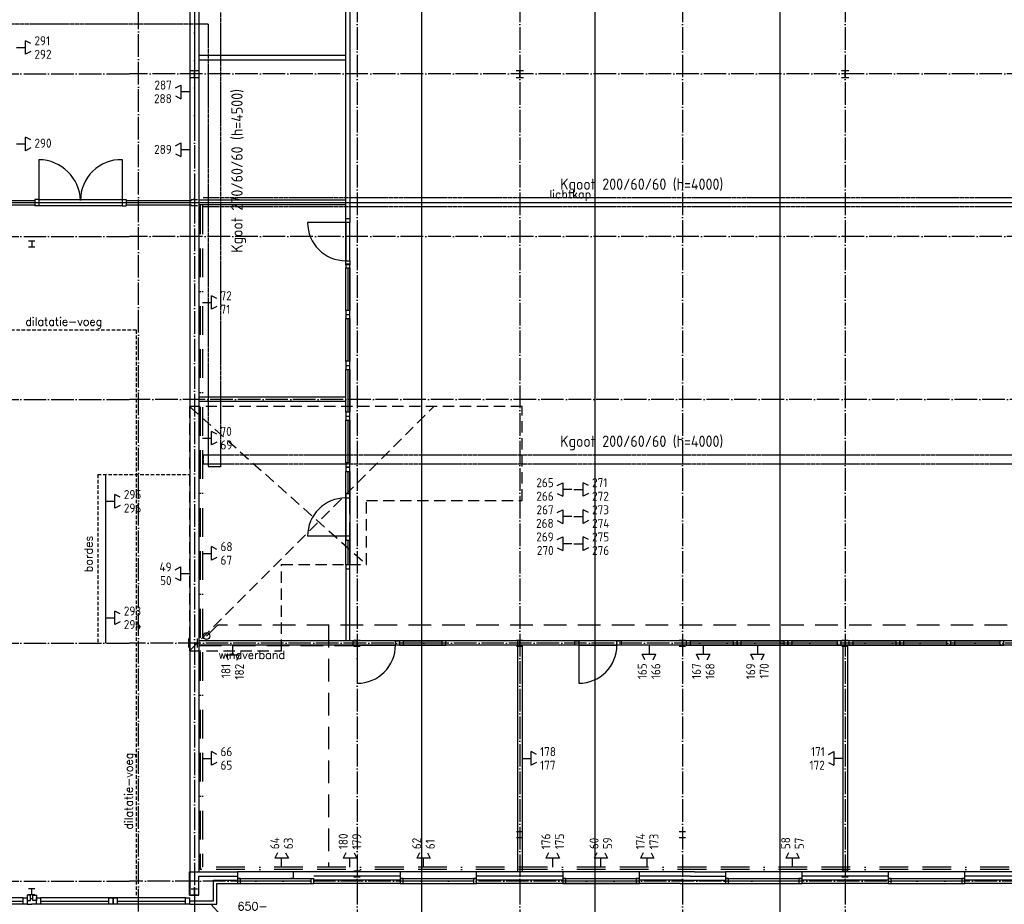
# Model space of a CAD drawing. Extents: x 0 to 1189, y 0 to 841.
# Tile 22 of 27: x 778 to 996, y 203 to 399. Entities that reach past the tile are written whole.
import ezdxf
from ezdxf.enums import TextEntityAlignment as Align

# ---------------------------------------------------------------- set-up
doc = ezdxf.new("R2010")
doc.units = 0
doc.header["$MEASUREMENT"] = 0
for name, pattern in [('B0304', [6, 5, -0.5, 0, -0.5]), ('B0702', [1.171875, 0.78125, -0.390625]), ('B0704', [7.5, 5, -2.5]), ('E0001', [1, 1, 0]), ('E0002', [22.225, 6.35, -3.175, 6.35, -3.175, 0, -3.175]), ('HIDDENX2', [0.75, 0.5, -0.25])]:
    doc.linetypes.add(name, pattern=pattern)
doc.layers.get('0').update_dxf_attribs({"linetype": 'CONTINUOUS'})
for name, color, linetype in [('GOTEN', 3, 'CONTINUOUS'), ('VITELCODERING', 5, 'CONTINUOUS'), ('VITELDATA', 1, 'CONTINUOUS')]:
    doc.layers.add(name, color=color, linetype=linetype)
doc.styles.add('ROMANSCURSIEF', font='romans.shx', dxfattribs={"oblique": 15, "height": 300})
doc.styles.get("Standard").update_dxf_attribs({"font": 'ISO'})

# ---------------------------------------------------------------- blocks, each defined once
blk = doc.blocks.new('$DAT003')
for p, q in [((0, 0), (2, 0)), ((3.2, 0.9), (2, 1.5)), ((2, -1.5), (2, 1.5)), ((3.2, -0.9), (2, -1.5))]:
    blk.add_line(p, q)

msp = doc.modelspace()

# ---------------------------------------------------------------- linework, layer by layer
at = {"color": 8, "linetype": 'B0304'}
for p, q in [((804.24, 152.47), (804.24, 773.28)), ((816.64, 773.28), (816.64, 152.37)), ((852.64, 506.73), (852.64, 151.83)), ((888.64, 506.73), (888.64, 151.83)), ((924.64, 506.73), (924.64, 151.83)), ((960.64, 506.73), (960.64, 151.83)), ((156.67, 386.58), (802.26, 386.58)), ((1123.45, 386.58), (802.26, 386.58)), ((156.67, 350.58), (802.26, 350.58)), ((1123.45, 350.58), (802.26, 350.58)), ((156.67, 314.58), (802.26, 314.58)), ((1124.05, 314.58), (802.26, 314.58)), ((156.67, 260.68), (802.26, 260.68)), ((1123.04, 260.68), (802.26, 260.68)), ((1123.04, 260.68), (802.26, 260.68)), ((156.67, 207.98), (802.26, 207.98)), ((1122.4, 207.98), (802.26, 207.98))]:
    msp.add_line(p, q, dxfattribs=at)
at = {"color": 8}
for p, q in [((905.24, 555.97), (905.24, 135.97)), ((946.24, 135.97), (946.24, 555.97)), ((866.88, 527.23), (866.88, 107.23)), ((815.64, 425.65), (815.64, 319.16)), ((817.64, 425.65), (817.64, 319.16)), ((850.15, 390.65), (817.64, 390.65)), ((850.15, 389.65), (817.64, 389.65)), ((782.24, 358.81), (781.34, 358.81)), ((781.34, 358.81), (781.34, 357.42)), ((782.24, 357.42), (781.34, 357.42)), ((782.24, 358.81), (782.24, 357.42)), ((800.63, 357.42), (782.24, 357.42)), ((800.63, 358.81), (800.63, 357.42)), ((800.63, 358.81), (801.53, 358.81)), ((800.63, 357.42), (801.53, 357.42)), ((801.53, 359), (801.53, 359)), ((801.53, 358.81), (801.53, 357.42)), ((850.15, 358.65), (817.64, 358.65)), ((850.15, 357.65), (817.64, 357.65)), ((850.15, 353.71), (850.15, 345.25)), ((850.15, 353.71, 25), (850.15, 345.25, 25)), ((850.6, 343.69), (850.6, 334.25)), ((850.6, 343.69), (850.6, 334.25)), ((850.6, 343.69), (850.6, 334.25)), ((850.6, 343.69), (850.6, 334.25)), ((850.6, 343.69), (850.6, 334.25)), ((850.6, 343.69), (850.6, 334.25)), ((850.6, 343.69), (850.6, 334.25)), ((851.05, 343.69), (851.05, 334.25)), ((851.05, 343.69), (851.05, 334.25)), ((851.05, 343.69), (851.05, 334.25)), ((851.05, 343.69), (851.05, 334.25)), ((851.05, 343.69), (851.05, 334.25)), ((851.05, 343.69), (851.05, 334.25)), ((851.05, 343.69), (851.05, 334.25)), ((851.05, 343.69, 25), (851.05, 334.25, 25)), ((851.05, 343.69, 25), (851.05, 334.25, 25)), ((851.05, 343.69, 25), (851.05, 334.25, 25)), ((851.05, 343.69, 25), (851.05, 334.25, 25)), ((851.05, 343.69, 25), (851.05, 334.25, 25)), ((851.05, 343.69, 25), (851.05, 334.25, 25)), ((851.05, 343.69, 25), (851.05, 334.25, 25)), ((850.6, 332.45), (850.6, 323.01)), ((850.6, 332.45), (850.6, 323.01)), ((850.6, 332.45), (850.6, 323.01)), ((850.6, 332.45), (850.6, 323.01)), ((850.6, 332.45), (850.6, 323.01)), ((850.6, 332.45), (850.6, 323.01)), ((850.6, 332.45), (850.6, 323.01)), ((851.05, 332.45), (851.05, 323.01)), ((851.05, 332.45), (851.05, 323.01)), ((851.05, 332.45), (851.05, 323.01)), ((851.05, 332.45), (851.05, 323.01)), ((851.05, 332.45), (851.05, 323.01)), ((851.05, 332.45), (851.05, 323.01)), ((851.05, 332.45), (851.05, 323.01)), ((851.05, 332.45, 25), (851.05, 323.01, 25)), ((851.05, 332.45, 25), (851.05, 323.01, 25)), ((851.05, 332.45, 25), (851.05, 323.01, 25)), ((851.05, 332.45, 25), (851.05, 323.01, 25)), ((851.05, 332.45, 25), (851.05, 323.01, 25)), ((851.05, 332.45, 25), (851.05, 323.01, 25)), ((851.05, 332.45, 25), (851.05, 323.01, 25)), ((815.64, 321.88), (815.64, 204.87)), ((817.64, 321.88), (817.64, 210.08)), ((850.6, 321.21), (850.6, 311.77)), ((850.6, 321.21), (850.6, 311.77)), ((850.6, 321.21), (850.6, 311.77)), ((850.6, 321.21), (850.6, 311.77)), ((850.6, 321.21), (850.6, 311.77)), ((850.6, 321.21), (850.6, 311.77)), ((850.6, 321.21), (850.6, 311.77)), ((851.05, 321.21), (851.05, 311.77)), ((851.05, 321.21), (851.05, 311.77)), ((851.05, 321.21), (851.05, 311.77)), ((851.05, 321.21), (851.05, 311.77)), ((851.05, 321.21), (851.05, 311.77)), ((851.05, 321.21), (851.05, 311.77)), ((851.05, 321.21), (851.05, 311.77)), ((851.05, 321.21, 25), (851.05, 311.77, 25)), ((851.05, 321.21, 25), (851.05, 311.77, 25)), ((851.05, 321.21, 25), (851.05, 311.77, 25)), ((851.05, 321.21, 25), (851.05, 311.77, 25)), ((851.05, 321.21, 25), (851.05, 311.77, 25)), ((851.05, 321.21, 25), (851.05, 311.77, 25)), ((851.05, 321.21, 25), (851.05, 311.77, 25)), ((850.15, 315.09), (817.64, 315.09)), ((850.15, 314.09), (817.64, 314.09)), ((850.6, 309.97), (850.6, 300.53)), ((850.6, 309.97), (850.6, 300.53)), ((850.6, 309.97), (850.6, 300.53)), ((850.6, 309.97), (850.6, 300.53)), ((850.6, 309.97), (850.6, 300.53)), ((850.6, 309.97), (850.6, 300.53)), ((850.6, 309.97), (850.6, 300.53)), ((851.05, 309.97), (851.05, 300.53)), ((851.05, 309.97), (851.05, 300.53)), ((851.05, 309.97), (851.05, 300.53)), ((851.05, 309.97), (851.05, 300.53)), ((851.05, 309.97), (851.05, 300.53)), ((851.05, 309.97), (851.05, 300.53)), ((851.05, 309.97), (851.05, 300.53)), ((851.05, 309.97, 25), (851.05, 300.53, 25)), ((851.05, 309.97, 25), (851.05, 300.53, 25)), ((851.05, 309.97, 25), (851.05, 300.53, 25)), ((851.05, 309.97, 25), (851.05, 300.53, 25)), ((851.05, 309.97, 25), (851.05, 300.53, 25)), ((851.05, 309.97, 25), (851.05, 300.53, 25)), ((851.05, 309.97, 25), (851.05, 300.53, 25)), ((850.6, 298.65), (850.6, 293.93)), ((850.6, 298.65), (850.6, 293.68)), ((850.6, 298.65), (850.6, 293.68)), ((850.6, 298.65), (850.6, 293.68)), ((851.05, 298.65), (851.05, 289.21)), ((851.05, 298.65), (851.05, 289.21)), ((851.05, 298.65), (851.05, 289.21)), ((851.05, 298.65), (851.05, 289.21)), ((851.05, 298.65), (851.05, 289.21)), ((851.05, 298.65), (851.05, 289.21)), ((851.05, 298.65), (851.05, 289.21)), ((851.05, 298.65, 25), (851.05, 289.21, 25)), ((851.05, 298.65, 25), (851.05, 289.21, 25)), ((851.05, 298.65, 25), (851.05, 289.21, 25)), ((851.05, 298.65, 25), (851.05, 289.21, 25)), ((851.05, 298.65, 25), (851.05, 289.21, 25)), ((851.05, 298.65, 25), (851.05, 289.21, 25)), ((851.05, 298.65, 25), (851.05, 289.21, 25)), ((797.03, 260.68), (797.03, 297.95)), ((850.15, 284.32), (850.15, 292.78)), ((850.15, 284.32, 25), (850.15, 292.78, 25)), ((851.05, 287.41), (851.05, 277.97)), ((851.05, 287.41, 25), (851.05, 277.97, 25)), ((851.05, 287.41), (851.05, 277.97)), ((851.05, 287.41, 25), (851.05, 277.97, 25)), ((851.05, 287.41), (851.05, 277.97)), ((851.05, 287.41, 25), (851.05, 277.97, 25)), ((851.05, 287.41), (851.05, 277.97)), ((851.05, 287.41, 25), (851.05, 277.97, 25)), ((851.05, 287.41), (851.05, 277.97)), ((851.05, 287.41, 25), (851.05, 277.97, 25)), ((851.05, 287.41), (851.05, 277.97)), ((851.05, 287.41, 25), (851.05, 277.97, 25)), ((851.05, 287.41), (851.05, 277.97)), ((851.05, 287.41, 25), (851.05, 277.97, 25)), ((850.6, 283.42), (850.6, 277.97)), ((851.11, 261.19), (817.64, 261.19)), ((851.11, 260.19), (817.64, 260.19)), ((888.14, 261.19), (851.11, 261.19)), ((888.14, 260.19), (851.11, 260.19)), ((852.68, 260.23), (861.14, 260.23)), ((852.68, 260.23, 25), (861.14, 260.23, 25)), ((871.4, 260.68), (862.94, 260.68)), ((871.4, 260.23), (862.94, 260.23)), ((871.4, 260.23, 25), (862.94, 260.23, 25)), ((1049.98, 261.19), (888.14, 261.19)), ((888.14, 261.19), (888.14, 210.08)), ((1049.98, 260.19), (888.14, 260.19)), ((889.14, 260.19), (889.14, 210.08)), ((901.69, 260.23), (910.15, 260.23)), ((901.69, 260.23, 25), (910.15, 260.23, 25)), ((935.83, 260.68), (926.39, 260.68)), ((935.83, 260.23), (926.39, 260.23)), ((935.83, 260.23, 25), (926.39, 260.23, 25)), ((947.06, 260.68), (937.63, 260.68)), ((947.06, 260.23), (937.63, 260.23)), ((947.06, 260.23, 25), (937.63, 260.23, 25)), ((958.88, 260.68), (948.89, 260.68)), ((958.88, 260.23), (948.89, 260.23)), ((958.88, 260.23, 25), (948.89, 260.23, 25)), ((960.14, 260.19), (960.14, 210.08)), ((961.14, 260.19), (961.14, 210.08)), ((971.83, 260.68), (962.39, 260.68)), ((971.83, 260.23), (962.39, 260.23)), ((971.83, 260.23, 25), (962.39, 260.23, 25)), ((983.06, 260.68), (973.63, 260.68)), ((983.06, 260.23), (973.63, 260.23)), ((983.06, 260.23, 25), (973.63, 260.23, 25)), ((994.88, 260.68), (984.89, 260.68)), ((994.88, 260.23), (984.89, 260.23)), ((994.88, 260.23, 25), (984.89, 260.23, 25)), ((815.54, 210.08), (826.18, 210.08)), ((815.54, 204.87), (815.54, 210.08)), ((843.1, 210.08), (826.18, 210.08)), ((826.18, 210.08), (826.18, 208.62)), ((838.6, 208.62), (838.6, 210.08)), ((862.18, 210.08), (843.1, 210.08)), ((879.1, 210.08), (862.18, 210.08)), ((862.18, 210.08), (862.18, 208.62)), ((927.34, 210.08), (879.1, 210.08)), ((879.1, 208.62), (879.1, 210.08)), ((915.1, 210.08), (898.18, 210.08)), ((898.18, 210.08), (898.18, 208.62)), ((915.1, 208.62), (915.1, 210.08)), ((927.34, 210.08), (934.18, 210.08)), ((951.1, 210.08), (934.18, 210.08)), ((934.18, 210.08), (934.18, 208.62)), ((970.18, 210.08), (951.1, 210.08)), ((951.1, 208.62), (951.1, 210.08)), ((987.1, 210.08), (970.18, 210.08)), ((970.18, 210.08), (970.18, 208.62)), ((1006.18, 210.08), (987.1, 210.08)), ((987.1, 208.62), (987.1, 210.08)), ((817.64, 209.08), (826.18, 209.08)), ((817.64, 204.87), (817.64, 209.08)), ((820.89, 208.23), (826.18, 208.23)), ((820.89, 203.63), (820.89, 208.23)), ((821.64, 207.48), (826.18, 207.48)), ((821.64, 202.88), (821.64, 207.48)), ((826.18, 208.62), (843.1, 208.62)), ((862.18, 209.08), (843.1, 209.08)), ((862.18, 208.23), (843.1, 208.23)), ((862.18, 207.48), (843.1, 207.48)), ((862.18, 208.62), (879.1, 208.62)), ((898.18, 209.08), (879.1, 209.08)), ((898.18, 208.23), (879.1, 208.23)), ((924.14, 207.48), (879.1, 207.48)), ((898.18, 208.62), (915.1, 208.62)), ((926.34, 209.08), (915.1, 209.08)), ((924.89, 208.23), (915.1, 208.23)), ((924.14, 207.48), (934.18, 207.48)), ((924.89, 208.23), (934.18, 208.23)), ((926.34, 209.08), (934.18, 209.08)), ((934.18, 208.62), (951.1, 208.62)), ((970.18, 209.08), (951.1, 209.08)), ((970.18, 208.23), (951.1, 208.23)), ((970.18, 207.48), (951.1, 207.48)), ((970.18, 208.62), (987.1, 208.62)), ((1006.18, 209.08), (987.1, 209.08)), ((1006.18, 208.23), (987.1, 208.23)), ((1006.18, 207.48), (987.1, 207.48)), ((815.54, 204.87), (817.64, 204.87)), ((763.58, 203.57), (778.78, 203.57)), ((780.38, 204.17), (780.91, 204.17)), ((782.57, 203.57), (797.74, 203.57)), ((798.64, 203.57), (798.67, 203.57)), ((799.57, 203.57), (814.72, 203.57)), ((815.64, 203.63), (820.89, 203.63)), ((815.64, 202.88), (821.64, 202.88)), ((820.27, 202.88), (866.35, 152.88))]:
    msp.add_line(p, q, dxfattribs=at)
at = {"color": 8, "linetype": 'ByBlock'}
for p, q in [((851.05, 423.15), (851.05, 353.71)), ((850.15, 353.71), (850.15, 422.15)), ((782.24, 367.61), (782.24, 358.85)), ((800.63, 367.61), (800.63, 358.85)), ((850.15, 353.71), (841.69, 353.71)), ((850.15, 354.61), (851.05, 354.61)), ((850.15, 345.25), (850.15, 353.71)), ((851.05, 353.71), (850.15, 353.71)), ((851.05, 345.25), (851.05, 353.71)), ((850.15, 345.25), (851.05, 345.25)), ((850.15, 344.35), (850.15, 345.25)), ((850.15, 344.59), (851.05, 344.59)), ((850.15, 344.59), (850.15, 343.69)), ((850.15, 344.59), (851.05, 344.59)), ((850.15, 344.59), (850.15, 343.69)), ((850.15, 344.59), (851.05, 344.59)), ((850.15, 344.59), (850.15, 343.69)), ((850.15, 344.59), (851.05, 344.59)), ((850.15, 344.59), (850.15, 343.69)), ((850.15, 344.59), (851.05, 344.59)), ((850.15, 344.59), (850.15, 343.69)), ((850.15, 344.59), (851.05, 344.59)), ((850.15, 344.59), (850.15, 343.69)), ((850.15, 344.59), (850.15, 343.69)), ((850.15, 344.59), (851.05, 344.59)), ((851.05, 344.35), (850.15, 344.35)), ((851.05, 345.25), (851.05, 344.35)), ((851.05, 343.69), (851.05, 344.59)), ((851.05, 343.69), (851.05, 344.59)), ((851.05, 343.69), (851.05, 344.59)), ((851.05, 343.69), (851.05, 344.59)), ((851.05, 343.69), (851.05, 344.59)), ((851.05, 343.69), (851.05, 344.59)), ((851.05, 343.69), (851.05, 344.59)), ((850.15, 334.25), (850.15, 343.69)), ((850.15, 334.25), (850.15, 343.69)), ((850.15, 334.25), (850.15, 343.69)), ((850.15, 334.25), (850.15, 343.69)), ((850.15, 334.25), (850.15, 343.69)), ((850.15, 334.25), (850.15, 343.69)), ((850.15, 334.25), (850.15, 343.69)), ((850.15, 343.69), (851.05, 343.69)), ((850.15, 343.69), (851.05, 343.69)), ((850.15, 343.69), (851.05, 343.69)), ((850.15, 343.69), (851.05, 343.69)), ((850.15, 343.69), (851.05, 343.69)), ((850.15, 343.69), (851.05, 343.69)), ((850.15, 343.69), (851.05, 343.69)), ((851.05, 334.25), (851.05, 343.69)), ((851.05, 334.25), (851.05, 343.69)), ((851.05, 334.25), (851.05, 343.69)), ((851.05, 334.25), (851.05, 343.69)), ((851.05, 334.25), (851.05, 343.69)), ((851.05, 334.25), (851.05, 343.69)), ((851.05, 334.25), (851.05, 343.69)), ((850.15, 334.25), (850.15, 333.35)), ((851.05, 334.25), (850.15, 334.25)), ((850.15, 334.25), (850.15, 333.35)), ((851.05, 334.25), (850.15, 334.25)), ((850.15, 334.25), (850.15, 333.35)), ((851.05, 334.25), (850.15, 334.25)), ((850.15, 334.25), (850.15, 333.35)), ((851.05, 334.25), (850.15, 334.25)), ((850.15, 334.25), (850.15, 333.35)), ((851.05, 334.25), (850.15, 334.25)), ((850.15, 334.25), (850.15, 333.35)), ((851.05, 334.25), (850.15, 334.25)), ((851.05, 334.25), (850.15, 334.25)), ((850.15, 334.25), (850.15, 333.35)), ((851.05, 333.35), (851.05, 334.25)), ((851.05, 333.35), (851.05, 334.25)), ((851.05, 333.35), (851.05, 334.25)), ((851.05, 333.35), (851.05, 334.25)), ((851.05, 333.35), (851.05, 334.25)), ((851.05, 333.35), (851.05, 334.25)), ((851.05, 333.35), (851.05, 334.25)), ((850.15, 333.35), (851.05, 333.35)), ((850.15, 333.35), (850.15, 332.45)), ((850.15, 333.35), (851.05, 333.35)), ((850.15, 333.35), (850.15, 332.45)), ((850.15, 333.35), (851.05, 333.35)), ((850.15, 333.35), (850.15, 332.45)), ((850.15, 333.35), (851.05, 333.35)), ((850.15, 333.35), (850.15, 332.45)), ((850.15, 333.35), (851.05, 333.35)), ((850.15, 333.35), (850.15, 332.45)), ((850.15, 333.35), (851.05, 333.35)), ((850.15, 333.35), (850.15, 332.45)), ((850.15, 333.35), (850.15, 332.45)), ((850.15, 333.35), (851.05, 333.35)), ((850.15, 333.35), (851.05, 333.35)), ((850.15, 333.35), (851.05, 333.35)), ((850.15, 333.35), (851.05, 333.35)), ((850.15, 333.35), (851.05, 333.35)), ((850.15, 333.35), (851.05, 333.35)), ((850.15, 333.35), (851.05, 333.35)), ((850.15, 333.35), (851.05, 333.35)), ((850.15, 323.01), (850.15, 332.45)), ((850.15, 323.01), (850.15, 332.45)), ((850.15, 323.01), (850.15, 332.45)), ((850.15, 323.01), (850.15, 332.45)), ((850.15, 323.01), (850.15, 332.45)), ((850.15, 323.01), (850.15, 332.45)), ((850.15, 323.01), (850.15, 332.45)), ((850.15, 332.45), (851.05, 332.45)), ((850.15, 332.45), (851.05, 332.45)), ((850.15, 332.45), (851.05, 332.45)), ((850.15, 332.45), (851.05, 332.45)), ((850.15, 332.45), (851.05, 332.45)), ((850.15, 332.45), (851.05, 332.45)), ((850.15, 332.45), (851.05, 332.45)), ((851.05, 332.45), (851.05, 333.35)), ((851.05, 332.45), (851.05, 333.35)), ((851.05, 332.45), (851.05, 333.35)), ((851.05, 332.45), (851.05, 333.35)), ((851.05, 332.45), (851.05, 333.35)), ((851.05, 332.45), (851.05, 333.35)), ((851.05, 332.45), (851.05, 333.35)), ((851.05, 323.01), (851.05, 332.45)), ((851.05, 323.01), (851.05, 332.45)), ((851.05, 323.01), (851.05, 332.45)), ((851.05, 323.01), (851.05, 332.45)), ((851.05, 323.01), (851.05, 332.45)), ((851.05, 323.01), (851.05, 332.45)), ((851.05, 323.01), (851.05, 332.45)), ((850.15, 323.01), (850.15, 322.11)), ((851.05, 323.01), (850.15, 323.01)), ((850.15, 323.01), (850.15, 322.11)), ((851.05, 323.01), (850.15, 323.01)), ((850.15, 323.01), (850.15, 322.11)), ((851.05, 323.01), (850.15, 323.01)), ((850.15, 323.01), (850.15, 322.11)), ((851.05, 323.01), (850.15, 323.01)), ((850.15, 323.01), (850.15, 322.11)), ((851.05, 323.01), (850.15, 323.01)), ((850.15, 323.01), (850.15, 322.11)), ((851.05, 323.01), (850.15, 323.01)), ((851.05, 323.01), (850.15, 323.01)), ((850.15, 323.01), (850.15, 322.11)), ((851.05, 322.11), (851.05, 323.01)), ((851.05, 322.11), (851.05, 323.01)), ((851.05, 322.11), (851.05, 323.01)), ((851.05, 322.11), (851.05, 323.01)), ((851.05, 322.11), (851.05, 323.01)), ((851.05, 322.11), (851.05, 323.01)), ((851.05, 322.11), (851.05, 323.01)), ((850.15, 322.11), (851.05, 322.11)), ((850.15, 322.11), (850.15, 321.21)), ((850.15, 322.11), (851.05, 322.11)), ((850.15, 322.11), (850.15, 321.21)), ((850.15, 322.11), (851.05, 322.11)), ((850.15, 322.11), (850.15, 321.21)), ((850.15, 322.11), (851.05, 322.11)), ((850.15, 322.11), (850.15, 321.21)), ((850.15, 322.11), (851.05, 322.11)), ((850.15, 322.11), (850.15, 321.21)), ((850.15, 322.11), (851.05, 322.11)), ((850.15, 322.11), (850.15, 321.21)), ((850.15, 322.11), (850.15, 321.21)), ((850.15, 322.11), (851.05, 322.11)), ((850.15, 322.11), (851.05, 322.11)), ((850.15, 322.11), (851.05, 322.11)), ((850.15, 322.11), (851.05, 322.11)), ((850.15, 322.11), (851.05, 322.11)), ((850.15, 322.11), (851.05, 322.11)), ((850.15, 322.11), (851.05, 322.11)), ((850.15, 322.11), (851.05, 322.11)), ((850.15, 311.77), (850.15, 321.21)), ((850.15, 311.77), (850.15, 321.21)), ((850.15, 311.77), (850.15, 321.21)), ((850.15, 311.77), (850.15, 321.21)), ((850.15, 311.77), (850.15, 321.21)), ((850.15, 311.77), (850.15, 321.21)), ((850.15, 311.77), (850.15, 321.21)), ((850.15, 321.21), (851.05, 321.21)), ((850.15, 321.21), (851.05, 321.21)), ((850.15, 321.21), (851.05, 321.21)), ((850.15, 321.21), (851.05, 321.21)), ((850.15, 321.21), (851.05, 321.21)), ((850.15, 321.21), (851.05, 321.21)), ((850.15, 321.21), (851.05, 321.21)), ((851.05, 321.21), (851.05, 322.11)), ((851.05, 321.21), (851.05, 322.11)), ((851.05, 321.21), (851.05, 322.11)), ((851.05, 321.21), (851.05, 322.11)), ((851.05, 321.21), (851.05, 322.11)), ((851.05, 321.21), (851.05, 322.11)), ((851.05, 321.21), (851.05, 322.11)), ((851.05, 311.77), (851.05, 321.21)), ((851.05, 311.77), (851.05, 321.21)), ((851.05, 311.77), (851.05, 321.21)), ((851.05, 311.77), (851.05, 321.21)), ((851.05, 311.77), (851.05, 321.21)), ((851.05, 311.77), (851.05, 321.21)), ((851.05, 311.77), (851.05, 321.21)), ((850.15, 311.77), (850.15, 310.87)), ((851.05, 311.77), (850.15, 311.77)), ((850.15, 311.77), (850.15, 310.87)), ((851.05, 311.77), (850.15, 311.77)), ((850.15, 311.77), (850.15, 310.87)), ((851.05, 311.77), (850.15, 311.77)), ((850.15, 311.77), (850.15, 310.87)), ((851.05, 311.77), (850.15, 311.77)), ((850.15, 311.77), (850.15, 310.87)), ((851.05, 311.77), (850.15, 311.77)), ((850.15, 311.77), (850.15, 310.87)), ((851.05, 311.77), (850.15, 311.77)), ((851.05, 311.77), (850.15, 311.77)), ((850.15, 311.77), (850.15, 310.87)), ((851.05, 310.87), (851.05, 311.77)), ((851.05, 310.87), (851.05, 311.77)), ((851.05, 310.87), (851.05, 311.77)), ((851.05, 310.87), (851.05, 311.77)), ((851.05, 310.87), (851.05, 311.77)), ((851.05, 310.87), (851.05, 311.77)), ((851.05, 310.87), (851.05, 311.77)), ((850.15, 310.87), (851.05, 310.87)), ((850.15, 310.87), (850.15, 309.97)), ((850.15, 310.87), (851.05, 310.87)), ((850.15, 310.87), (850.15, 309.97)), ((850.15, 310.87), (851.05, 310.87)), ((850.15, 310.87), (850.15, 309.97)), ((850.15, 310.87), (851.05, 310.87)), ((850.15, 310.87), (850.15, 309.97)), ((850.15, 310.87), (851.05, 310.87)), ((850.15, 310.87), (850.15, 309.97)), ((850.15, 310.87), (851.05, 310.87)), ((850.15, 310.87), (850.15, 309.97)), ((850.15, 310.87), (850.15, 309.97)), ((850.15, 310.87), (851.05, 310.87)), ((850.15, 310.87), (851.05, 310.87)), ((850.15, 310.87), (851.05, 310.87)), ((850.15, 310.87), (851.05, 310.87)), ((850.15, 310.87), (851.05, 310.87)), ((850.15, 310.87), (851.05, 310.87)), ((850.15, 310.87), (851.05, 310.87)), ((850.15, 310.87), (851.05, 310.87)), ((850.15, 300.53), (850.15, 309.97)), ((850.15, 300.53), (850.15, 309.97)), ((850.15, 300.53), (850.15, 309.97)), ((850.15, 300.53), (850.15, 309.97)), ((850.15, 300.53), (850.15, 309.97)), ((850.15, 300.53), (850.15, 309.97)), ((850.15, 300.53), (850.15, 309.97)), ((850.15, 309.97), (851.05, 309.97)), ((850.15, 309.97), (851.05, 309.97)), ((850.15, 309.97), (851.05, 309.97)), ((850.15, 309.97), (851.05, 309.97)), ((850.15, 309.97), (851.05, 309.97)), ((850.15, 309.97), (851.05, 309.97)), ((850.15, 309.97), (851.05, 309.97)), ((851.05, 309.97), (851.05, 310.87)), ((851.05, 309.97), (851.05, 310.87)), ((851.05, 309.97), (851.05, 310.87)), ((851.05, 309.97), (851.05, 310.87)), ((851.05, 309.97), (851.05, 310.87)), ((851.05, 309.97), (851.05, 310.87)), ((851.05, 309.97), (851.05, 310.87)), ((851.05, 300.53), (851.05, 309.97)), ((851.05, 300.53), (851.05, 309.97)), ((851.05, 300.53), (851.05, 309.97)), ((851.05, 300.53), (851.05, 309.97)), ((851.05, 300.53), (851.05, 309.97)), ((851.05, 300.53), (851.05, 309.97)), ((851.05, 300.53), (851.05, 309.97)), ((850.15, 300.53), (850.15, 299.63)), ((851.05, 300.53), (850.15, 300.53)), ((850.15, 300.53), (850.15, 299.63)), ((851.05, 300.53), (850.15, 300.53)), ((850.15, 300.53), (850.15, 299.63)), ((851.05, 300.53), (850.15, 300.53)), ((850.15, 300.53), (850.15, 299.63)), ((851.05, 300.53), (850.15, 300.53)), ((850.15, 300.53), (850.15, 299.63)), ((851.05, 300.53), (850.15, 300.53)), ((850.15, 300.53), (850.15, 299.63)), ((851.05, 300.53), (850.15, 300.53)), ((851.05, 300.53), (850.15, 300.53)), ((850.15, 300.53), (850.15, 299.63)), ((850.15, 299.63), (851.05, 299.63)), ((850.15, 299.63), (851.05, 299.63)), ((850.15, 299.63), (851.05, 299.63)), ((850.15, 299.63), (851.05, 299.63)), ((850.15, 299.63), (851.05, 299.63)), ((850.15, 299.63), (851.05, 299.63)), ((850.15, 299.63), (851.05, 299.63)), ((850.15, 299.55), (851.05, 299.55)), ((850.15, 299.55), (850.15, 298.65)), ((850.15, 299.55), (851.05, 299.55)), ((850.15, 299.55), (850.15, 298.65)), ((850.15, 299.55), (851.05, 299.55)), ((850.15, 299.55), (850.15, 298.65)), ((850.15, 299.55), (851.05, 299.55)), ((850.15, 299.55), (850.15, 298.65)), ((850.15, 299.55), (851.05, 299.55)), ((850.15, 299.55), (850.15, 298.65)), ((850.15, 299.55), (851.05, 299.55)), ((850.15, 299.55), (850.15, 298.65)), ((850.15, 299.55), (850.15, 298.65)), ((850.15, 299.55), (851.05, 299.55)), ((850.15, 289.21), (850.15, 298.65)), ((850.15, 289.21), (850.15, 298.65)), ((850.15, 289.21), (850.15, 298.65)), ((850.15, 289.21), (850.15, 298.65)), ((850.15, 289.21), (850.15, 298.65)), ((850.15, 289.21), (850.15, 298.65)), ((850.15, 289.21), (850.15, 298.65)), ((850.15, 298.65), (851.05, 298.65)), ((850.15, 298.65), (851.05, 298.65)), ((850.15, 298.65), (851.05, 298.65)), ((850.15, 298.65), (851.05, 298.65)), ((850.15, 298.65), (851.05, 298.65)), ((850.15, 298.65), (851.05, 298.65)), ((850.15, 298.65), (851.05, 298.65)), ((851.05, 299.63), (851.05, 300.53)), ((851.05, 299.63), (851.05, 300.53)), ((851.05, 299.63), (851.05, 300.53)), ((851.05, 299.63), (851.05, 300.53)), ((851.05, 299.63), (851.05, 300.53)), ((851.05, 299.63), (851.05, 300.53)), ((851.05, 299.63), (851.05, 300.53)), ((851.05, 298.65), (851.05, 299.55)), ((851.05, 298.65), (851.05, 299.55)), ((851.05, 298.65), (851.05, 299.55)), ((851.05, 298.65), (851.05, 299.55)), ((851.05, 298.65), (851.05, 299.55)), ((851.05, 298.65), (851.05, 299.55)), ((851.05, 298.65), (851.05, 299.55)), ((851.05, 289.21), (851.05, 298.65)), ((851.05, 289.21), (851.05, 298.65)), ((851.05, 289.21), (851.05, 298.65)), ((851.05, 289.21), (851.05, 298.65)), ((851.05, 289.21), (851.05, 298.65)), ((851.05, 289.21), (851.05, 298.65)), ((851.05, 289.21), (851.05, 298.65)), ((851.05, 293.68), (850.15, 293.68)), ((850.15, 293.68), (850.15, 292.78)), ((850.15, 292.78), (850.15, 284.32)), ((850.15, 292.78), (851.05, 292.78)), ((851.05, 292.78), (851.05, 293.68)), ((851.05, 292.78), (851.05, 284.32)), ((850.15, 277.97), (850.15, 287.41)), ((850.15, 277.97), (850.15, 287.41)), ((850.15, 277.97), (850.15, 287.41)), ((850.15, 277.97), (850.15, 287.41)), ((850.15, 277.97), (850.15, 287.41)), ((850.15, 277.97), (850.15, 287.41)), ((850.15, 277.97), (850.15, 287.41)), ((851.05, 277.97), (851.05, 287.41)), ((851.05, 277.97), (851.05, 287.41)), ((851.05, 277.97), (851.05, 287.41)), ((851.05, 277.97), (851.05, 287.41)), ((851.05, 277.97), (851.05, 287.41)), ((851.05, 277.97), (851.05, 287.41)), ((851.05, 277.97), (851.05, 287.41)), ((850.15, 284.32), (841.69, 284.32)), ((851.05, 284.32), (850.15, 284.32)), ((850.15, 284.32), (850.15, 283.42)), ((850.15, 283.42), (851.05, 283.42)), ((851.05, 283.42), (851.05, 284.32)), ((851.05, 277.97), (850.15, 277.97)), ((850.15, 277.97), (850.15, 277.07)), ((851.05, 277.97), (850.15, 277.97)), ((850.15, 277.97), (850.15, 277.07)), ((851.05, 277.97), (850.15, 277.97)), ((850.15, 277.97), (850.15, 277.07)), ((851.05, 277.97), (850.15, 277.97)), ((850.15, 277.97), (850.15, 277.07)), ((851.05, 277.97), (850.15, 277.97)), ((850.15, 277.97), (850.15, 277.07)), ((851.05, 277.97), (850.15, 277.97)), ((850.15, 277.97), (850.15, 277.07)), ((851.05, 277.97), (850.15, 277.97)), ((850.15, 277.97), (850.15, 261.19)), ((850.15, 277.07), (851.05, 277.07)), ((850.15, 277.07), (851.05, 277.07)), ((850.15, 277.07), (851.05, 277.07)), ((850.15, 277.07), (851.05, 277.07)), ((850.15, 277.07), (851.05, 277.07)), ((850.15, 277.07), (851.05, 277.07)), ((850.15, 277.07), (851.05, 277.07)), ((851.05, 277.07), (851.05, 277.97)), ((851.05, 277.07), (851.05, 277.97)), ((851.05, 277.07), (851.05, 277.97)), ((851.05, 277.07), (851.05, 277.97)), ((851.05, 277.07), (851.05, 277.97)), ((851.05, 277.07), (851.05, 277.97)), ((851.05, 261.19), (851.05, 277.97)), ((815.44, 259.68), (815.44, 261.68)), ((817.34, 259.68), (817.34, 261.68)), ((817.34, 260.68), (815.44, 260.68)), ((851.78, 261.13), (852.68, 261.13)), ((851.78, 260.23), (851.78, 261.13)), ((852.68, 260.23), (851.78, 260.23)), ((861.14, 261.13), (852.68, 261.13)), ((852.68, 261.13), (852.68, 260.23)), ((861.14, 260.23), (852.68, 260.23)), ((852.68, 260.23), (852.68, 251.77)), ((861.14, 261.13), (862.04, 261.13)), ((861.14, 260.23), (861.14, 261.13)), ((862.04, 260.23), (861.14, 260.23)), ((862.04, 261.13), (862.04, 260.23)), ((862.04, 261.13), (862.04, 260.23)), ((862.94, 261.13), (862.04, 261.13)), ((862.04, 260.23), (862.94, 260.23)), ((862.94, 260.23), (862.94, 261.13)), ((862.94, 261.13), (871.4, 261.13)), ((862.94, 260.23), (871.4, 260.23)), ((872.3, 261.13), (871.4, 261.13)), ((871.4, 261.13), (871.4, 260.23)), ((871.4, 260.23), (872.3, 260.23)), ((872.3, 260.23), (872.3, 261.13)), ((900.79, 260.23), (900.79, 261.13)), ((900.79, 261.13), (901.69, 261.13)), ((901.69, 260.23), (900.79, 260.23)), ((901.69, 261.13), (901.69, 260.23)), ((910.15, 261.13), (901.69, 261.13)), ((901.69, 260.23), (901.69, 251.77)), ((910.15, 260.23), (901.69, 260.23)), ((910.15, 260.23), (910.15, 261.13)), ((910.15, 261.13), (911.05, 261.13)), ((911.05, 260.23), (910.15, 260.23)), ((911.05, 261.13), (911.05, 260.23)), ((925.49, 261.13), (925.49, 260.23)), ((926.39, 261.13), (925.49, 261.13)), ((925.49, 260.23), (926.39, 260.23)), ((926.39, 260.23), (926.39, 261.13)), ((926.39, 261.13), (935.83, 261.13)), ((926.39, 260.23), (935.83, 260.23)), ((936.73, 261.13), (935.83, 261.13)), ((935.83, 261.13), (935.83, 260.23)), ((935.83, 260.23), (936.73, 260.23)), ((936.73, 260.23), (936.73, 261.13)), ((936.73, 261.13), (936.73, 260.23)), ((937.63, 261.13), (936.73, 261.13)), ((936.73, 260.23), (937.63, 260.23)), ((937.63, 261.13), (947.06, 261.13)), ((937.63, 260.23), (937.63, 261.13)), ((937.63, 260.23), (947.06, 260.23)), ((947.96, 261.13), (947.06, 261.13)), ((947.06, 261.13), (947.06, 260.23)), ((947.06, 260.23), (947.96, 260.23)), ((947.96, 260.23), (947.96, 261.13)), ((947.99, 261.13), (947.99, 260.23)), ((948.89, 261.13), (947.99, 261.13)), ((947.99, 260.23), (948.89, 260.23)), ((948.89, 260.23), (948.89, 261.13)), ((948.89, 261.13), (958.88, 261.13)), ((948.89, 260.23), (958.88, 260.23)), ((959.78, 261.13), (958.88, 261.13)), ((958.88, 261.13), (958.88, 260.23)), ((958.88, 260.23), (959.78, 260.23)), ((959.78, 260.23), (959.78, 261.13)), ((962.39, 261.13), (961.49, 261.13)), ((961.49, 261.13), (961.49, 260.23)), ((961.49, 260.23), (962.39, 260.23)), ((962.39, 261.13), (971.83, 261.13)), ((962.39, 260.23), (962.39, 261.13)), ((962.39, 260.23), (971.83, 260.23)), ((971.83, 261.13), (971.83, 260.23)), ((972.73, 261.13), (971.83, 261.13)), ((971.83, 260.23), (972.73, 260.23)), ((973.63, 261.13), (972.73, 261.13)), ((972.73, 261.13), (972.73, 260.23)), ((972.73, 260.23), (972.73, 261.13)), ((972.73, 260.23), (973.63, 260.23)), ((973.63, 261.13), (983.06, 261.13)), ((973.63, 260.23), (973.63, 261.13)), ((973.63, 260.23), (983.06, 260.23)), ((983.06, 261.13), (983.06, 260.23)), ((983.96, 261.13), (983.06, 261.13)), ((983.06, 260.23), (983.96, 260.23)), ((983.96, 260.23), (983.96, 261.13)), ((984.89, 261.13), (983.99, 261.13)), ((983.99, 261.13), (983.99, 260.23)), ((983.99, 260.23), (984.89, 260.23)), ((984.89, 261.13), (994.88, 261.13)), ((984.89, 260.23), (984.89, 261.13)), ((984.89, 260.23), (994.88, 260.23)), ((994.88, 261.13), (994.88, 260.23)), ((995.78, 261.13), (994.88, 261.13)), ((994.88, 260.23), (995.78, 260.23)), ((995.78, 260.23), (995.78, 261.13)), ((826.85, 208.62), (826.18, 208.62)), ((826.18, 208.62), (826.18, 207.48)), ((826.18, 207.48), (826.85, 207.48)), ((826.85, 207.48), (826.85, 208.62)), ((826.85, 208.62), (842.43, 208.62)), ((826.85, 208.05), (842.43, 208.05)), ((826.85, 207.48), (842.43, 207.48)), ((838.6, 208.62), (837.93, 208.62)), ((842.43, 208.62), (842.43, 207.48)), ((842.43, 207.48), (843.1, 207.48)), ((843.1, 207.48), (843.1, 208.62)), ((862.85, 208.62), (862.18, 208.62)), ((862.18, 208.62), (862.18, 207.48)), ((862.18, 207.48), (862.85, 207.48)), ((862.85, 207.48), (862.85, 208.62)), ((862.85, 208.62), (878.43, 208.62)), ((862.85, 208.05), (878.43, 208.05)), ((862.85, 207.48), (878.43, 207.48)), ((879.1, 208.62), (878.43, 208.62)), ((878.43, 208.62), (878.43, 207.48)), ((878.43, 207.48), (879.1, 207.48)), ((879.1, 207.48), (879.1, 208.62)), ((898.85, 208.62), (898.18, 208.62)), ((898.18, 208.62), (898.18, 207.48)), ((898.18, 207.48), (898.85, 207.48)), ((898.85, 208.62), (914.43, 208.62)), ((898.85, 207.48), (898.85, 208.62)), ((898.85, 208.05), (914.43, 208.05)), ((898.85, 207.48), (914.43, 207.48)), ((915.1, 208.62), (914.43, 208.62)), ((914.43, 208.62), (914.43, 207.48)), ((914.43, 207.48), (915.1, 207.48)), ((915.1, 207.48), (915.1, 208.62)), ((934.85, 208.62), (934.18, 208.62)), ((934.18, 208.62), (934.18, 207.48)), ((934.18, 207.48), (934.85, 207.48)), ((934.85, 208.62), (950.43, 208.62)), ((934.85, 207.48), (934.85, 208.62)), ((934.85, 208.05), (950.43, 208.05)), ((934.85, 207.48), (950.43, 207.48)), ((951.1, 208.62), (950.43, 208.62)), ((950.43, 208.62), (950.43, 207.48)), ((950.43, 207.48), (951.1, 207.48)), ((951.1, 207.48), (951.1, 208.62)), ((970.85, 208.62), (970.18, 208.62)), ((970.18, 208.62), (970.18, 207.48)), ((970.18, 207.48), (970.85, 207.48)), ((970.85, 208.62), (986.43, 208.62)), ((970.85, 207.48), (970.85, 208.62)), ((970.85, 208.05), (986.43, 208.05)), ((970.85, 207.48), (986.43, 207.48)), ((987.1, 208.62), (986.43, 208.62)), ((986.43, 208.62), (986.43, 207.48)), ((986.43, 207.48), (987.1, 207.48)), ((987.1, 207.48), (987.1, 208.62)), ((779.62, 204.88), (779.62, 203.68)), ((780.38, 204.88), (779.62, 204.88)), ((780.38, 203.68), (780.38, 204.88)), ((780.91, 204.88), (781.67, 204.88)), ((780.91, 203.68), (780.91, 204.88)), ((781.67, 204.88), (781.67, 203.68)), ((778.72, 204.27), (762.65, 204.27)), ((778.72, 202.88), (762.65, 202.88)), ((778.72, 204.27), (779.62, 204.27)), ((778.72, 202.88), (778.72, 204.27)), ((779.62, 202.88), (778.72, 202.88)), ((779.62, 204.27), (779.62, 202.88)), ((779.62, 203.68), (780.38, 203.68)), ((779.62, 202.88), (780.7, 202.88)), ((781.67, 202.88), (780.59, 202.88)), ((781.67, 203.68), (780.91, 203.68)), ((781.67, 204.27), (782.57, 204.27)), ((781.67, 202.88), (781.67, 204.27)), ((782.57, 202.88), (781.67, 202.88)), ((814.66, 204.27), (782.57, 204.27)), ((782.57, 204.27), (782.57, 202.88)), ((814.66, 202.88), (782.57, 202.88)), ((797.74, 204.27), (798.64, 204.27)), ((797.74, 202.88), (797.74, 204.27)), ((798.64, 202.88), (797.74, 202.88)), ((798.64, 204.27), (798.64, 202.88)), ((798.64, 204.27), (799.54, 204.27)), ((798.64, 202.88), (798.64, 204.27)), ((799.54, 202.88), (798.64, 202.88)), ((799.54, 204.27), (799.54, 202.88)), ((814.66, 204.27), (815.56, 204.27)), ((814.66, 202.88), (814.66, 204.27)), ((815.56, 202.88), (814.66, 202.88)), ((815.56, 204.27), (815.56, 202.88))]:
    msp.add_line(p, q, dxfattribs=at)
at = {"color": 8, "linetype": 'B0704'}
for p, q in [((816.64, 415.08), (816.64, 387.34)), ((816.64, 385.82), (816.64, 358.74)), ((819.31, 262.21), (821.76, 264.66)), ((1041.5, 264.66), (821.76, 264.66)), ((846.34, 264.66), (846.34, 211.25)), ((852.64, 260.07), (817.34, 260.07))]:
    msp.add_line(p, q, dxfattribs=at)
at = {"color": 8, "linetype": 'Continuous'}
for p, q in [((773.94, 358.61), (781.34, 358.61)), ((773.94, 357.61), (781.34, 357.61)), ((782.24, 358.81), (800.63, 358.81)), ((801.53, 358.61), (815.98, 358.61)), ((801.53, 357.61), (815.98, 357.61))]:
    msp.add_line(p, q, dxfattribs=at)
at = {"color": 8, "ltscale": 5}
msp.add_line((773.94, 358.14), (1069.34, 358.14), dxfattribs=at)
at = {"color": 8, "linetype": 'B0702'}
for p, q in [((769.04, 329.98), (804.24, 329.98)), ((803.84, 204.88), (803.84, 329.98)), ((795.26, 297.95), (815.59, 297.95)), ((795.26, 297.95), (795.26, 260.68))]:
    msp.add_line(p, q, dxfattribs=at)
at = {"color": 8, "linetype": 'HIDDENX2', "ltscale": 5}
for p, q in [((889.14, 312.98), (815.59, 312.98)), ((815.59, 258.97), (869.6, 312.98)), ((815.59, 312.98), (854.69, 278.08)), ((815.59, 312.98), (815.59, 258.97)), ((889.14, 292.24), (889.14, 312.98)), ((854.69, 292.24), (889.14, 292.24)), ((854.69, 278.08), (854.69, 292.24)), ((835.92, 278.08), (854.69, 278.08)), ((835.92, 258.97), (835.92, 278.08)), ((815.59, 258.97), (835.92, 258.97))]:
    msp.add_line(p, q, dxfattribs=at)
at = {"color": 0, "linetype": 'ByBlock'}
for points in [[(815.84, 387.34), (817.44, 387.34)], [(815.84, 385.82), (817.44, 385.82)], [(816.64, 385.82), (816.64, 387.34)], [(887.84, 387.34), (889.44, 387.34)], [(887.84, 385.82), (889.44, 385.82)], [(888.64, 385.82), (888.64, 387.34)], [(959.84, 387.34), (961.44, 387.34)], [(959.84, 385.82), (961.44, 385.82)], [(960.64, 385.82), (960.64, 387.34)], [(817.34, 358.74), (815.94, 358.74)], [(817.34, 358.74), (815.94, 358.74)], [(817.34, 357.41), (815.94, 357.41)], [(817.34, 357.41), (815.94, 357.41)], [(816.64, 358.74), (816.64, 357.41)], [(816.64, 358.74), (816.64, 357.41)], [(781.34, 349.58), (779.94, 349.58)], [(780.64, 349.58), (780.64, 348.25)], [(781.34, 348.25), (779.94, 348.25)], [(851.94, 261.3), (853.34, 261.3)], [(851.94, 259.97), (853.34, 259.97)], [(852.64, 259.97), (852.64, 261.3)], [(887.94, 261.3), (889.34, 261.3)], [(887.94, 259.97), (889.34, 259.97)], [(888.64, 259.97), (888.64, 261.3)], [(923.94, 261.3), (925.34, 261.3)], [(923.94, 259.97), (925.34, 259.97)], [(924.64, 259.97), (924.64, 261.3)], [(959.94, 261.3), (961.34, 261.3)], [(959.94, 259.97), (961.34, 259.97)], [(960.64, 259.97), (960.64, 261.3)], [(889.34, 218.94), (887.94, 218.94)], [(888.64, 218.94), (888.64, 217.61)], [(925.34, 218.94), (923.94, 218.94)], [(924.64, 218.94), (924.64, 217.61)], [(889.34, 217.61), (887.94, 217.61)], [(925.34, 217.61), (923.94, 217.61)], [(853.34, 210.24), (851.94, 210.24)], [(852.64, 210.24), (852.64, 208.91)], [(961.34, 210.24), (959.94, 210.24)], [(960.64, 210.24), (960.64, 208.91)], [(853.34, 208.91), (851.94, 208.91)], [(961.34, 208.91), (959.94, 208.91)], [(779.94, 206.34), (781.34, 206.34)], [(779.94, 206.34), (781.34, 206.34)], [(779.94, 205.01), (781.34, 205.01)], [(779.94, 205.01), (781.34, 205.01)], [(780.64, 205.01), (780.64, 206.34)], [(780.64, 205.01), (780.64, 206.34)], [(815.94, 206.33), (817.34, 206.33)], [(815.94, 205), (817.34, 205)], [(816.64, 205), (816.64, 206.33)]]:
    msp.add_lwpolyline(points, dxfattribs=at)
at = {"color": 8}
msp.add_circle((819.31, 262.21), 0.75, dxfattribs=at)
at = {"color": 8, "linetype": 'ByBlock'}
for centre, radius, start, end in [((782.1, 358.27), 9.34, 2.0962, 89.1319), ((800.44, 358.61), 9, 88.7876, 179.9844), ((850.15, 353.71), 8.46, 180, 270), ((850.15, 284.32), 8.46, 90, 180), ((852.68, 260.23), 8.46, 270, 0), ((901.69, 260.23), 8.46, 270, 0)]:
    msp.add_arc(centre, radius, start, end, dxfattribs=at)
at = {"layer": 'GOTEN', "linetype": 'E0001'}
for p, q in [((822.39, 478.29), (822.39, 299.63)), ((819.69, 397.57), (764.38, 397.57)), ((819.69, 397.57), (819.69, 299.63)), ((1102.58, 359.14), (818.59, 359.14)), ((1102.58, 357.14), (818.59, 357.14)), ((1050.9, 302.26), (818.59, 302.26)), ((818.59, 302.26), (818.59, 300.26)), ((1050.9, 300.26), (818.59, 300.26)), ((822.39, 299.63), (819.69, 299.63))]:
    msp.add_line(p, q, dxfattribs=at)
at = {"layer": 'GOTEN', "linetype": 'E0002'}
for p, q in [((817.92, 357.51), (817.92, 210.56)), ((818.42, 357.51), (818.42, 211.06)), ((1051.08, 210.56), (817.92, 210.56)), ((1051.08, 211.06), (818.42, 211.06))]:
    msp.add_line(p, q, dxfattribs=at)

# ---------------------------------------------------------------- block references
at = {"layer": 'VITELDATA'}
for p in [(777.25, 392.42), (777.25, 371.1), (818.42, 336), (818.42, 306), (900.64, 294.65), (797.03, 292.03), (900.64, 288.65), (900.64, 282.65), (818.42, 280.5), (797.03, 266.26), (818.42, 235.15), (889.14, 235.15)]:
    msp.add_blockref('$DAT003', p, dxfattribs=at)
for p, rotation in [((815.64, 382.6), 180), ((815.64, 369.8), 180), ((900.14, 294.65), 180), ((900.14, 288.65), 180), ((900.14, 282.65), 180), ((815.59, 276), 180), ((825.1, 260.07), 270), ((917.24, 260.19), 270), ((929.24, 260.19), 270), ((941.24, 260.19), 270), ((960.14, 235.15), 180), ((835.93, 211.06), 90), ((851.07, 211.06), 90), ((867.33, 211.06), 90), ((895.93, 211.06), 90), ((906.57, 211.06), 90), ((916.83, 211.06), 90), ((948.99, 211.06), 90)]:
    msp.add_blockref('$DAT003', p, dxfattribs=dict(at, rotation=rotation))

# ---------------------------------------------------------------- texts
at = {"color": 8, "style": 'ROMANSCURSIEF'}
for s, p in [('lichtkap', (895.21, 359.07)), ('dilatatie-voeg', (779.22, 330.88)), ('windverband', (821.97, 257.17)), ('650-', (826.18, 201.54))]:
    msp.add_text(s, height=1.8, dxfattribs=at).set_placement(p)
for s, p in [('bordes', (794.11, 276.33)), ('dilatatie-voeg', (803, 219.38))]:
    msp.add_text(s, height=1.8, rotation=90, dxfattribs=at).set_placement(p)
at = {"layer": 'GOTEN', "color": 4, "linetype": 'E0001'}
msp.add_text('Kgoot 270/60/60 (h=4500)', height=2.5, rotation=90, dxfattribs=at).set_placement((827.31, 347.01))
for p in [(897.58, 360.94), (897.58, 304.06)]:
    msp.add_text('Kgoot 200/60/60 (h=4000)', height=2.5, dxfattribs=at).set_placement(p)
at = {"layer": 'VITELCODERING'}
for s, p in [('291', (781.25, 392.92)), ('292', (781.25, 389.92)), ('290', (781.25, 370.26)), ('72', (822.42, 336.5)), ('71', (822.42, 333.5)), ('70', (822.42, 306.5)), ('69', (822.42, 303.5)), ('271', (904.64, 295.15)), ('295', (801.03, 292.53)), ('272', (904.64, 292.15)), ('296', (801.03, 289.53)), ('273', (904.64, 289.15)), ('274', (904.64, 286.15)), ('275', (904.64, 283.15)), ('68', (822.42, 281)), ('276', (904.64, 280.15)), ('67', (822.42, 278)), ('293', (801.03, 266.76)), ('294', (801.03, 263.76)), ('66', (822.42, 235.65)), ('178', (893.14, 235.65)), ('65', (822.42, 232.65)), ('177', (893.14, 232.65))]:
    msp.add_text(s, height=2, dxfattribs=at).set_placement(p)
for s, p in [('287', (811.64, 383.1)), ('288', (811.64, 380.1)), ('289', (811.64, 368.88)), ('265', (896.14, 295.15)), ('266', (896.14, 292.15)), ('267', (896.14, 289.15)), ('268', (896.14, 286.15)), ('269', (896.14, 283.15)), ('270', (896.14, 280.15)), ('49', (811.59, 276.5)), ('50', (811.59, 273.5)), ('171', (956.14, 235.65)), ('172', (956.14, 232.65))]:
    msp.add_text(s, height=2, dxfattribs=at).set_placement(p, align=Align.RIGHT)
for s, p in [('181', (824.6, 256.07)), ('182', (827.6, 256.07)), ('165', (916.74, 256.19)), ('166', (919.74, 256.19)), ('167', (928.74, 256.19)), ('168', (931.74, 256.19)), ('169', (940.74, 256.19)), ('170', (943.74, 256.19))]:
    msp.add_text(s, height=2, rotation=90, dxfattribs=at).set_placement(p, align=Align.RIGHT)
for s, p in [('64', (835.43, 215.06)), ('63', (838.43, 215.06)), ('180', (850.57, 215.06)), ('179', (853.57, 215.06)), ('62', (866.83, 215.06)), ('61', (869.83, 215.06)), ('176', (895.43, 215.06)), ('175', (898.43, 215.06)), ('60', (906.07, 215.06)), ('59', (909.07, 215.06)), ('174', (916.33, 215.06)), ('173', (919.33, 215.06)), ('58', (948.49, 215.06)), ('57', (951.49, 215.06))]:
    msp.add_text(s, height=2, rotation=90, dxfattribs=at).set_placement(p)

doc.saveas('drawing.dxf')
